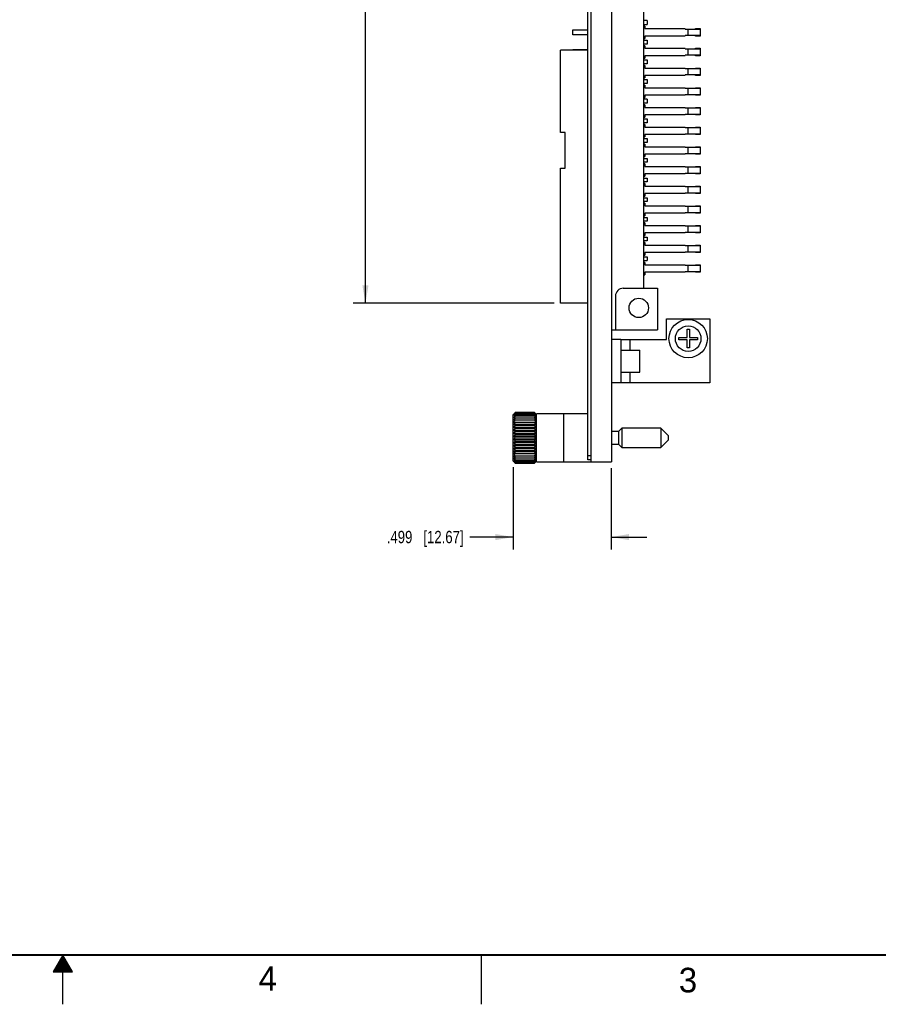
# Model space of a CAD drawing. Header units: inches. Extents: x 0 to 34, y 0 to 22.
# Tile 14 of 23: x 16.6 to 25.3, y 0 to 10. Entities that reach past the tile are written whole.
import ezdxf

# ---------------------------------------------------------------- set-up
doc = ezdxf.new("R2010")
doc.units = ezdxf.units.IN
doc.header["$LTSCALE"] = 1.87
doc.header["$MEASUREMENT"] = 0
doc.layers.get('0').update_dxf_attribs({"linetype": 'CONTINUOUS'})
doc.layers.add('DIMENSIONS', color=7, linetype='CONTINUOUS')
doc.styles.get("Standard").update_dxf_attribs({"font": 'txt', "width": 0.8})
doc.styles.add('TEXTSTYLE_2', font='txt')
doc.dimstyles.new('DIMSTYLE_1', dxfattribs={"dimtxt": 0.125, "dimasz": 0.18, "dimexe": 0.18, "dimexo": 0.0625, "dimgap": 0.09, "dimtad": 0, "dimtih": 1, "dimtoh": 1, "dimdec": 3, "dimlfac": 0.5, "dimzin": 4, "dimdsep": 46, "dimtxsty": 'STANDARD', "dimblk": '_FILLED', "dimblk1": '_FILLED', "dimblk2": '_FILLED', "dimcen": 0.09, "dimadec": 0, "dimazin": 0, "dimtp": 0.01, "dimtm": 0.01, "dimtfac": 1, "dimtdec": 3, "dimtofl": 0, "dimtmove": 0, "dimatfit": 3, "dimldrblk": '_FILLED', "dimfxl": 1, "dimtolj": 1, "dimtzin": 4, "dimarcsym": 0})

# ---------------------------------------------------------------- blocks, each defined once
blk = doc.blocks.new('_FILLED')
at = {"color": 0, "linetype": 'BYBLOCK'}
blk.add_solid([(0, 0), (-1, 0.174), (-1, -0.174)], dxfattribs=at)
blk = doc.blocks.new('*D2')
at = {"layer": 'DIMENSIONS', "color": 2, "linetype": 'CONTINUOUS'}
for p, q in [((21.991, 14.025), (19.948, 14.025)), ((20.073, 14.025), (20.073, 10.937)), ((20.073, 7.125), (20.073, 10.687)), ((21.991, 7.125), (19.948, 7.125))]:
    blk.add_line(p, q, dxfattribs=at)
at = {"layer": 'DIMENSIONS', "color": 2, "linetype": 'CONTINUOUS', "xscale": 0.18, "yscale": 0.18, "zscale": 0.18}
for p, rotation in [((20.073, 14.025), 90), ((20.073, 7.125), 270.0000089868)]:
    blk.add_blockref('_FILLED', p, dxfattribs=dict(at, rotation=rotation))
at = {"layer": 'DIMENSIONS', "color": 2, "linetype": 'CONTINUOUS', "insert": (20.073, 10.875), "char_height": 0.125, "width": 1.325, "attachment_point": 2, "line_spacing_factor": 0.9}
blk.add_mtext('3.450{\\Ftxt.shx;\\W1.000000;\\H0.125000; }[87.64]', dxfattribs=at)
blk = doc.blocks.new('*D29')
at = {"layer": 'DIMENSIONS', "color": 2, "linetype": 'CONTINUOUS'}
for p, q in [((21.573, 5.456), (21.573, 4.622)), ((22.57, 5.448), (22.57, 4.622)), ((21.573, 4.747), (21.132, 4.747)), ((22.57, 4.747), (22.93, 4.747))]:
    blk.add_line(p, q, dxfattribs=at)
at = {"layer": 'DIMENSIONS', "color": 2, "linetype": 'CONTINUOUS', "xscale": 0.18, "yscale": 0.18, "zscale": 0.18}
blk.add_blockref('_FILLED', (21.573, 4.747), dxfattribs=at)
at = {"layer": 'DIMENSIONS', "color": 2, "linetype": 'CONTINUOUS', "xscale": 0.18, "yscale": 0.18, "zscale": 0.18, "rotation": 180}
blk.add_blockref('_FILLED', (22.57, 4.747), dxfattribs=at)
at = {"layer": 'DIMENSIONS', "color": 2, "linetype": 'CONTINUOUS', "insert": (21.07, 4.81), "char_height": 0.125, "width": 1.225, "attachment_point": 3, "line_spacing_factor": 0.9}
blk.add_mtext('.499{\\Ftxt.shx;\\W1.000000;\\H0.125000; }[12.67]', dxfattribs=at)

msp = doc.modelspace()

# ---------------------------------------------------------------- linework, layer by layer
at = {"color": 7, "linetype": 'CONTINUOUS'}
for p, q in [((22.3305, 5.531), (22.3305, 15.619)), ((22.3605, 15.639), (22.3605, 5.511)), ((22.5705, 15.639), (22.5705, 5.511)), ((22.8957, 13.8758), (22.8957, 7.2742)), ((22.9351, 9.9947), (22.8957, 9.9947)), ((22.8957, 9.9553), (22.9351, 9.9553)), ((22.9115, 9.938), (22.8957, 9.938)), ((22.9115, 9.938), (22.9115, 9.9124)), ((22.9115, 9.9124), (23.317, 9.9124)), ((22.9351, 9.9947), (22.9351, 9.9553)), ((23.3209, 9.9084), (23.317, 9.9124)), ((23.3209, 9.9084), (23.4721, 9.9084)), ((23.3461, 9.9084), (23.3461, 9.8415)), ((23.4248, 9.9084), (23.4248, 9.9124)), ((23.4248, 9.9124), (23.4721, 9.9124)), ((23.4721, 9.9124), (23.4721, 9.8376)), ((22.1792, 9.8482), (22.1792, 9.9017)), ((22.1792, 9.9017), (22.3305, 9.9017)), ((22.3305, 9.8482), (22.1792, 9.8482)), ((22.8957, 9.812), (22.9115, 9.812)), ((22.9115, 9.8376), (22.9115, 9.812)), ((23.317, 9.8376), (22.9115, 9.8376)), ((23.317, 9.8376), (23.3209, 9.8415)), ((23.4721, 9.8415), (23.3209, 9.8415)), ((23.4248, 9.8376), (23.4248, 9.8415)), ((23.4721, 9.8376), (23.4248, 9.8376)), ((22.8957, 9.7947), (22.9351, 9.7947)), ((22.9351, 9.7553), (22.8957, 9.7553)), ((22.9115, 9.738), (22.8957, 9.738)), ((22.9115, 9.738), (22.9115, 9.7124)), ((22.9115, 9.7124), (23.317, 9.7124)), ((22.9351, 9.7947), (22.9351, 9.7553)), ((23.3209, 9.7084), (23.317, 9.7124)), ((23.3209, 9.7084), (23.4721, 9.7084)), ((23.3461, 9.7084), (23.3461, 9.6415)), ((23.4248, 9.7084), (23.4248, 9.7124)), ((23.4248, 9.7124), (23.4721, 9.7124)), ((23.4721, 9.7124), (23.4721, 9.6376)), ((22.0532, 8.8561), (22.0532, 9.6939)), ((22.3305, 9.6939), (22.0532, 9.6939)), ((22.1792, 9.6939), (22.1792, 9.7017)), ((22.1792, 9.7017), (22.3305, 9.7017)), ((22.8957, 9.612), (22.9115, 9.612)), ((22.9115, 9.6376), (22.9115, 9.612)), ((23.317, 9.6376), (22.9115, 9.6376)), ((23.317, 9.6376), (23.3209, 9.6415)), ((23.4721, 9.6415), (23.3209, 9.6415)), ((23.4248, 9.6376), (23.4248, 9.6415)), ((23.4721, 9.6376), (23.4248, 9.6376)), ((22.8957, 9.5947), (22.9351, 9.5947)), ((22.9351, 9.5553), (22.8957, 9.5553)), ((22.9115, 9.538), (22.8957, 9.538)), ((22.9115, 9.538), (22.9115, 9.5124)), ((22.9115, 9.5124), (23.317, 9.5124)), ((22.9351, 9.5947), (22.9351, 9.5553)), ((23.3209, 9.5084), (23.317, 9.5124)), ((23.3209, 9.5084), (23.4721, 9.5084)), ((23.3461, 9.5084), (23.3461, 9.4415)), ((23.4248, 9.5084), (23.4248, 9.5124)), ((23.4248, 9.5124), (23.4721, 9.5124)), ((23.4721, 9.5124), (23.4721, 9.4376)), ((22.8957, 9.412), (22.9115, 9.412)), ((22.9115, 9.4376), (22.9115, 9.412)), ((23.317, 9.4376), (22.9115, 9.4376)), ((23.317, 9.4376), (23.3209, 9.4415)), ((23.4721, 9.4415), (23.3209, 9.4415)), ((23.4248, 9.4376), (23.4248, 9.4415)), ((23.4721, 9.4376), (23.4248, 9.4376)), ((22.8957, 9.3947), (22.9351, 9.3947)), ((22.9351, 9.3553), (22.8957, 9.3553)), ((22.9115, 9.338), (22.8957, 9.338)), ((22.9115, 9.338), (22.9115, 9.3124)), ((22.9115, 9.3124), (23.317, 9.3124)), ((22.9351, 9.3947), (22.9351, 9.3553)), ((23.3209, 9.3084), (23.317, 9.3124)), ((23.3209, 9.3084), (23.4721, 9.3084)), ((23.3461, 9.3084), (23.3461, 9.2415)), ((23.4248, 9.3084), (23.4248, 9.3124)), ((23.4248, 9.3124), (23.4721, 9.3124)), ((23.4721, 9.3124), (23.4721, 9.2376)), ((22.8957, 9.212), (22.9115, 9.212)), ((22.9115, 9.2376), (22.9115, 9.212)), ((23.317, 9.2376), (22.9115, 9.2376)), ((23.317, 9.2376), (23.3209, 9.2415)), ((23.4721, 9.2415), (23.3209, 9.2415)), ((23.4248, 9.2376), (23.4248, 9.2415)), ((23.4721, 9.2376), (23.4248, 9.2376)), ((22.9351, 9.1947), (22.8957, 9.1947)), ((22.9351, 9.1553), (22.8957, 9.1553)), ((22.9115, 9.138), (22.8957, 9.138)), ((22.9115, 9.138), (22.9115, 9.1124)), ((22.9115, 9.1124), (23.317, 9.1124)), ((22.9351, 9.1947), (22.9351, 9.1553)), ((23.3209, 9.1084), (23.317, 9.1124)), ((23.3209, 9.1084), (23.4721, 9.1084)), ((23.3461, 9.1084), (23.3461, 9.0415)), ((23.4248, 9.1084), (23.4248, 9.1124)), ((23.4248, 9.1124), (23.4721, 9.1124)), ((23.4721, 9.1124), (23.4721, 9.0376)), ((22.8957, 9.012), (22.9115, 9.012)), ((22.9115, 9.0376), (22.9115, 9.012)), ((23.317, 9.0376), (22.9115, 9.0376)), ((23.317, 9.0376), (23.3209, 9.0415)), ((23.4721, 9.0415), (23.3209, 9.0415)), ((23.4248, 9.0376), (23.4248, 9.0415)), ((23.4721, 9.0376), (23.4248, 9.0376)), ((22.8957, 8.9947), (22.9351, 8.9947)), ((22.9351, 8.9553), (22.8957, 8.9553)), ((22.9115, 8.938), (22.8957, 8.938)), ((22.9115, 8.938), (22.9115, 8.9124)), ((22.9115, 8.9124), (23.317, 8.9124)), ((22.9351, 8.9947), (22.9351, 8.9553)), ((23.3209, 8.9084), (23.317, 8.9124)), ((23.3209, 8.9084), (23.4721, 8.9084)), ((23.3461, 8.9084), (23.3461, 8.8415)), ((23.4248, 8.9084), (23.4248, 8.9124)), ((23.4248, 8.9124), (23.4721, 8.9124)), ((23.4721, 8.9124), (23.4721, 8.8376)), ((22.1004, 8.8561), (22.0532, 8.8561)), ((22.1004, 8.4939), (22.1004, 8.8561)), ((22.8957, 8.812), (22.9115, 8.812)), ((22.9115, 8.8376), (22.9115, 8.812)), ((23.317, 8.8376), (22.9115, 8.8376)), ((23.317, 8.8376), (23.3209, 8.8415)), ((23.4721, 8.8415), (23.3209, 8.8415)), ((23.4248, 8.8376), (23.4248, 8.8415)), ((23.4721, 8.8376), (23.4248, 8.8376)), ((22.8957, 8.7947), (22.9351, 8.7947)), ((22.9351, 8.7553), (22.8957, 8.7553)), ((22.9115, 8.738), (22.8957, 8.738)), ((22.9115, 8.738), (22.9115, 8.7124)), ((22.9115, 8.7124), (23.317, 8.7124)), ((22.9351, 8.7947), (22.9351, 8.7553)), ((23.3209, 8.7084), (23.317, 8.7124)), ((23.3209, 8.7084), (23.4721, 8.7084)), ((23.3461, 8.7084), (23.3461, 8.6415)), ((23.4248, 8.7084), (23.4248, 8.7124)), ((23.4248, 8.7124), (23.4721, 8.7124)), ((23.4721, 8.7124), (23.4721, 8.6376)), ((22.8957, 8.612), (22.9115, 8.612)), ((22.9115, 8.6376), (22.9115, 8.612)), ((23.317, 8.6376), (22.9115, 8.6376)), ((23.317, 8.6376), (23.3209, 8.6415)), ((23.4721, 8.6415), (23.3209, 8.6415)), ((23.4248, 8.6376), (23.4248, 8.6415)), ((23.4721, 8.6376), (23.4248, 8.6376)), ((22.8957, 8.5947), (22.9351, 8.5947)), ((22.9351, 8.5553), (22.8957, 8.5553)), ((22.9115, 8.538), (22.8957, 8.538)), ((22.9115, 8.538), (22.9115, 8.5124)), ((22.9115, 8.5124), (23.317, 8.5124)), ((22.9351, 8.5947), (22.9351, 8.5553)), ((23.3209, 8.5084), (23.317, 8.5124)), ((23.3209, 8.5084), (23.4721, 8.5084)), ((23.3461, 8.5084), (23.3461, 8.4415)), ((23.4248, 8.5084), (23.4248, 8.5124)), ((23.4248, 8.5124), (23.4721, 8.5124)), ((23.4721, 8.5124), (23.4721, 8.4376)), ((22.0532, 7.1246), (22.0532, 8.4939)), ((22.0532, 8.4939), (22.1004, 8.4939)), ((22.8957, 8.412), (22.9115, 8.412)), ((22.9115, 8.4376), (22.9115, 8.412)), ((23.317, 8.4376), (22.9115, 8.4376)), ((23.317, 8.4376), (23.3209, 8.4415)), ((23.4721, 8.4415), (23.3209, 8.4415)), ((23.4248, 8.4376), (23.4248, 8.4415)), ((23.4721, 8.4376), (23.4248, 8.4376)), ((22.8957, 8.3947), (22.9351, 8.3947)), ((22.9351, 8.3553), (22.8957, 8.3553)), ((22.9115, 8.338), (22.8957, 8.338)), ((22.9115, 8.338), (22.9115, 8.3124)), ((22.9115, 8.3124), (23.317, 8.3124)), ((22.9351, 8.3947), (22.9351, 8.3553)), ((23.3209, 8.3084), (23.317, 8.3124)), ((23.3209, 8.3084), (23.4721, 8.3084)), ((23.3461, 8.3084), (23.3461, 8.2415)), ((23.4248, 8.3084), (23.4248, 8.3124)), ((23.4248, 8.3124), (23.4721, 8.3124)), ((23.4721, 8.3124), (23.4721, 8.2376)), ((22.8957, 8.212), (22.9115, 8.212)), ((22.9115, 8.2376), (22.9115, 8.212)), ((23.317, 8.2376), (22.9115, 8.2376)), ((23.317, 8.2376), (23.3209, 8.2415)), ((23.4721, 8.2415), (23.3209, 8.2415)), ((23.4248, 8.2376), (23.4248, 8.2415)), ((23.4721, 8.2376), (23.4248, 8.2376)), ((22.8957, 8.1947), (22.9351, 8.1947)), ((22.9351, 8.1553), (22.8957, 8.1553)), ((22.9115, 8.138), (22.8957, 8.138)), ((22.9115, 8.138), (22.9115, 8.1124)), ((22.9115, 8.1124), (23.317, 8.1124)), ((22.9351, 8.1947), (22.9351, 8.1553)), ((23.3209, 8.1084), (23.317, 8.1124)), ((23.3209, 8.1084), (23.4721, 8.1084)), ((23.3461, 8.1084), (23.3461, 8.0415)), ((23.4248, 8.1084), (23.4248, 8.1124)), ((23.4248, 8.1124), (23.4721, 8.1124)), ((23.4721, 8.1124), (23.4721, 8.0376)), ((22.8957, 8.012), (22.9115, 8.012)), ((22.9115, 8.0376), (22.9115, 8.012)), ((23.317, 8.0376), (22.9115, 8.0376)), ((23.317, 8.0376), (23.3209, 8.0415)), ((23.4721, 8.0415), (23.3209, 8.0415)), ((23.4248, 8.0376), (23.4248, 8.0415)), ((23.4721, 8.0376), (23.4248, 8.0376)), ((22.8957, 7.9947), (22.9351, 7.9947)), ((22.9351, 7.9553), (22.8957, 7.9553)), ((22.9115, 7.938), (22.8957, 7.938)), ((22.9115, 7.938), (22.9115, 7.9124)), ((22.9115, 7.9124), (23.317, 7.9124)), ((22.9351, 7.9947), (22.9351, 7.9553)), ((23.3209, 7.9084), (23.317, 7.9124)), ((23.3209, 7.9084), (23.4721, 7.9084)), ((23.3461, 7.9084), (23.3461, 7.8415)), ((23.4248, 7.9084), (23.4248, 7.9124)), ((23.4248, 7.9124), (23.4721, 7.9124)), ((23.4721, 7.9124), (23.4721, 7.8376)), ((22.8957, 7.812), (22.9115, 7.812)), ((22.9115, 7.8376), (22.9115, 7.812)), ((23.317, 7.8376), (22.9115, 7.8376)), ((23.317, 7.8376), (23.3209, 7.8415)), ((23.4721, 7.8415), (23.3209, 7.8415)), ((23.4248, 7.8376), (23.4248, 7.8415)), ((23.4721, 7.8376), (23.4248, 7.8376)), ((22.8957, 7.7947), (22.9351, 7.7947)), ((22.9351, 7.7553), (22.8957, 7.7553)), ((22.9115, 7.738), (22.8957, 7.738)), ((22.9115, 7.738), (22.9115, 7.7124)), ((22.9115, 7.7124), (23.317, 7.7124)), ((22.9351, 7.7947), (22.9351, 7.7553)), ((23.3209, 7.7084), (23.317, 7.7124)), ((23.3209, 7.7084), (23.4721, 7.7084)), ((23.3461, 7.7084), (23.3461, 7.6415)), ((23.4248, 7.7084), (23.4248, 7.7124)), ((23.4248, 7.7124), (23.4721, 7.7124)), ((23.4721, 7.7124), (23.4721, 7.6376)), ((22.8957, 7.612), (22.9115, 7.612)), ((22.9115, 7.6376), (22.9115, 7.612)), ((23.317, 7.6376), (22.9115, 7.6376)), ((23.317, 7.6376), (23.3209, 7.6415)), ((23.4721, 7.6415), (23.3209, 7.6415)), ((23.4248, 7.6376), (23.4248, 7.6415)), ((23.4721, 7.6376), (23.4248, 7.6376)), ((22.8957, 7.5947), (22.9351, 7.5947)), ((22.8957, 7.5553), (22.9351, 7.5553)), ((22.9115, 7.538), (22.8957, 7.538)), ((22.9115, 7.538), (22.9115, 7.5124)), ((22.9115, 7.5124), (23.317, 7.5124)), ((22.9351, 7.5947), (22.9351, 7.5553)), ((23.3209, 7.5084), (23.317, 7.5124)), ((23.3209, 7.5084), (23.4721, 7.5084)), ((23.3461, 7.5084), (23.3461, 7.4415)), ((23.4248, 7.5084), (23.4248, 7.5124)), ((23.4248, 7.5124), (23.4721, 7.5124)), ((23.4721, 7.5124), (23.4721, 7.4376)), ((22.8957, 7.412), (22.9115, 7.412)), ((22.9115, 7.4376), (22.9115, 7.412)), ((23.317, 7.4376), (22.9115, 7.4376)), ((23.317, 7.4376), (23.3209, 7.4415)), ((23.4721, 7.4415), (23.3209, 7.4415)), ((23.4248, 7.4376), (23.4248, 7.4415)), ((23.4721, 7.4376), (23.4248, 7.4376)), ((22.691, 7.2742), (23.0374, 7.2742)), ((23.0374, 7.2742), (23.0374, 6.8529)), ((22.3305, 7.1246), (22.0532, 7.1246)), ((22.6122, 7.1954), (22.6122, 6.8529)), ((22.5705, 6.8529), (23.0374, 6.8529)), ((23.3387, 6.7748), (23.3387, 6.8575)), ((23.3387, 6.8575), (23.3623, 6.8575)), ((23.3623, 6.8575), (23.3623, 6.7748)), ((22.6665, 6.753), (22.5705, 6.753)), ((23.256, 6.7512), (23.256, 6.7748)), ((23.256, 6.7748), (23.3387, 6.7748)), ((23.3387, 6.7512), (23.256, 6.7512)), ((23.3387, 6.6685), (23.3387, 6.7512)), ((23.3623, 6.7748), (23.445, 6.7748)), ((23.3623, 6.7512), (23.3623, 6.6685)), ((23.445, 6.7512), (23.3623, 6.7512)), ((23.445, 6.7748), (23.445, 6.7512)), ((22.6665, 6.645), (22.8605, 6.645)), ((22.8605, 6.421), (22.8605, 6.645)), ((23.3623, 6.6685), (23.3387, 6.6685)), ((22.6665, 6.421), (22.8605, 6.421)), ((22.6665, 6.313), (22.5705, 6.313)), ((21.5942, 6.0125), (21.593, 6.0113)), ((21.7876, 6.0125), (21.5942, 6.0125)), ((21.5942, 6.0102), (21.7876, 6.0102)), ((21.5942, 6.0037), (21.7876, 6.0037)), ((21.7887, 6.0114), (21.7876, 6.0125)), ((21.7887, 6.0113), (21.7876, 6.0125)), ((21.5786, 5.9969), (21.5729, 5.9912)), ((21.5729, 5.5188), (21.5729, 5.9912)), ((21.5788, 5.937), (21.803, 5.937)), ((21.5788, 5.9146), (21.803, 5.9146)), ((21.5942, 5.9929), (21.7876, 5.9929)), ((21.5942, 5.978), (21.7876, 5.978)), ((21.5942, 5.9592), (21.7876, 5.9592)), ((21.5942, 5.9117), (21.7876, 5.9117)), ((21.8085, 5.9916), (21.8032, 5.9969)), ((21.8085, 5.51), (21.8085, 6)), ((22.3305, 6), (21.8085, 6)), ((21.5788, 5.8895), (21.803, 5.8895)), ((21.5788, 5.8621), (21.803, 5.8621)), ((21.5788, 5.8328), (21.803, 5.8328)), ((21.5788, 5.8022), (21.803, 5.8022)), ((21.5942, 5.8837), (21.7876, 5.8837)), ((21.5942, 5.8535), (21.7876, 5.8535)), ((21.5942, 5.8216), (21.7876, 5.8216)), ((22.6428, 5.8203), (22.5705, 5.8203)), ((22.675, 5.8526), (22.6428, 5.8203)), ((22.6428, 5.8203), (22.6428, 5.6896)), ((22.675, 5.8526), (22.675, 5.6573)), ((23.0727, 5.8526), (22.675, 5.8526)), ((23.1475, 5.7778), (23.0727, 5.8526)), ((23.0727, 5.8526), (23.0727, 5.6573)), ((21.5788, 5.7708), (21.803, 5.7708)), ((21.5788, 5.7391), (21.803, 5.7391)), ((21.5788, 5.7077), (21.803, 5.7077)), ((21.5942, 5.7886), (21.7876, 5.7886)), ((21.5942, 5.755), (21.7876, 5.755)), ((21.5942, 5.7214), (21.7876, 5.7214)), ((23.0727, 5.6573), (23.1475, 5.7321)), ((23.1475, 5.7778), (23.1475, 5.7321)), ((21.5788, 5.6771), (21.803, 5.6771)), ((21.5788, 5.6479), (21.803, 5.6479)), ((21.5788, 5.6204), (21.803, 5.6204)), ((21.5942, 5.6883), (21.7876, 5.6883)), ((21.5942, 5.6564), (21.7876, 5.6564)), ((21.5942, 5.6262), (21.7876, 5.6262)), ((22.5705, 5.6896), (22.6428, 5.6896)), ((22.6428, 5.6896), (22.675, 5.6573)), ((22.675, 5.6573), (23.0727, 5.6573)), ((21.5729, 5.5188), (21.5786, 5.5131)), ((21.5788, 5.5953), (21.803, 5.5953)), ((21.5788, 5.5729), (21.803, 5.5729)), ((21.5942, 5.5982), (21.7876, 5.5982)), ((21.5942, 5.5507), (21.7876, 5.5507)), ((21.5942, 5.532), (21.7876, 5.532)), ((21.5942, 5.5171), (21.7876, 5.5171)), ((21.5942, 5.5063), (21.7876, 5.5063)), ((21.8032, 5.5131), (21.8085, 5.5183)), ((21.8085, 5.51), (22.3605, 5.51)), ((22.3605, 5.571), (22.3305, 5.571)), ((22.3605, 5.531), (22.3305, 5.531)), ((22.3605, 5.511), (22.5705, 5.511)), ((21.593, 5.4986), (21.5942, 5.4975)), ((21.5931, 5.4986), (21.5942, 5.4975)), ((21.5942, 5.4997), (21.7876, 5.4997)), ((21.5942, 5.4975), (21.7876, 5.4975)), ((21.7876, 5.4975), (21.7887, 5.4986))]:
    msp.add_line(p, q, dxfattribs=at)
at = {"color": 3, "linetype": 'CONTINUOUS'}
for p, q in [((23.1305, 6.753), (23.1305, 6.963)), ((23.1305, 6.963), (23.5705, 6.963)), ((23.5705, 6.963), (23.5705, 6.313)), ((22.6665, 6.753), (22.6665, 6.313)), ((22.6665, 6.753), (23.1305, 6.753)), ((22.7625, 6.645), (22.7625, 6.753)), ((22.7625, 6.313), (22.7625, 6.421)), ((23.5705, 6.313), (22.6665, 6.313)), ((22.0885, 5.51), (22.0885, 6))]:
    msp.add_line(p, q, dxfattribs=at)
at = {"color": 2, "linetype": 'CONTINUOUS'}
for p, q in [((17, 0.5), (16.902, 0.3303)), ((16.9481, 0.41), (17.052, 0.41)), ((16.9538, 0.42), (17.0462, 0.42)), ((16.9596, 0.43), (17.0404, 0.43)), ((16.9654, 0.44), (17.0347, 0.44)), ((16.9712, 0.45), (17.0289, 0.45)), ((16.9769, 0.46), (17.0231, 0.46)), ((16.9827, 0.47), (17.0173, 0.47)), ((16.9885, 0.48), (17.0116, 0.48)), ((16.9942, 0.49), (17.0058, 0.49)), ((17.098, 0.3303), (17, 0.5)), ((17, 0), (17, 0.5)), ((21.25, 0), (21.25, 0.5)), ((16.902, 0.3303), (17.098, 0.3303)), ((16.9076, 0.34), (17.0924, 0.34)), ((16.9134, 0.35), (17.0866, 0.35)), ((16.9192, 0.36), (17.0808, 0.36)), ((16.925, 0.37), (17.0751, 0.37)), ((16.9307, 0.38), (17.0693, 0.38)), ((16.9365, 0.39), (17.0635, 0.39)), ((16.9423, 0.4), (17.0578, 0.4))]:
    msp.add_line(p, q, dxfattribs=at)
at = {"color": 7, "linetype": 'CONTINUOUS', "const_width": 0.02}
msp.add_lwpolyline([(0.5, 0.5), (33.5, 0.5)], dxfattribs=at)
at = {"color": 7, "linetype": 'CONTINUOUS'}
for centre, radius in [((22.8485, 7.075), 0.0984), ((23.3505, 6.763), 0.1949), ((23.3505, 6.763), 0.1299)]:
    msp.add_circle(centre, radius, dxfattribs=at)
for centre, radius, start, end in [((22.691, 7.1954), 0.0787, 90, 180), ((22.044, 5.562), 0.6366, 135.10109, 136.94328), ((22.1109, 5.5493), 0.6925, 138.26482, 140.20603), ((21.9714, 5.571), 0.579, 130.6565, 132.68607), ((22.1682, 5.5346), 0.7413, 140.74459, 142.65516), ((21.9155, 5.5481), 0.5575, 125.19348, 127.14378), ((21.2904, 5.5661), 0.6668, 39.75646, 41.77269), ((21.3937, 5.5522), 0.6042, 47.35623, 49.3012), ((21.2345, 5.5511), 0.7147, 37.30938, 39.29087), ((21.4509, 5.527), 0.5837, 52.8999, 54.76283), ((21.3561, 5.5797), 0.6112, 43.01852, 44.93733), ((22.2056, 5.5241), 0.7705, 142.53004, 144.44481), ((21.8675, 5.4864), 0.5755, 118.35401, 120.10182), ((21.8306, 5.33), 0.6898, 110.04732, 111.40786), ((22.2429, 5.5023), 0.8044, 143.75449, 145.64274), ((21.8075, 4.8), 1.1787, 100.42549, 101.18357), ((22.2663, 5.4791), 0.826, 144.46446, 146.33581), ((22.2743, 5.4554), 0.8334, 144.69709, 146.56266), ((21.8075, 7.071), 1.1788, 258.81644, 259.57451), ((22.2663, 5.4316), 0.826, 144.46446, 146.33581), ((21.1761, 5.5241), 0.7705, 35.55519, 37.46996), ((21.5, 5.4608), 0.6048, 59.94052, 61.60365), ((21.1389, 5.5023), 0.8044, 34.35726, 36.24551), ((21.5377, 5.2944), 0.7278, 68.62765, 69.91717), ((21.5614, 4.7324), 1.2476, 78.83734, 79.5536), ((21.1154, 5.4791), 0.826, 33.66419, 35.53554), ((21.1075, 5.4554), 0.8334, 33.43734, 35.30291), ((21.5614, 7.1386), 1.2476, 280.4464, 281.16266), ((21.1154, 5.4316), 0.826, 33.66419, 35.53554), ((21.8306, 6.5317), 0.6898, 248.59216, 249.95267), ((22.2429, 5.4081), 0.8044, 143.75449, 145.64274), ((21.8675, 6.36), 0.5755, 239.89821, 241.64596), ((22.2056, 5.3848), 0.7705, 142.53004, 144.44481), ((21.9155, 6.2772), 0.5575, 232.85626, 234.80647), ((22.1682, 5.3525), 0.7413, 140.74463, 142.65513), ((21.9714, 6.2279), 0.579, 227.31399, 229.34344), ((21.5377, 6.5672), 0.7278, 290.08282, 291.37235), ((21.1389, 5.4081), 0.8044, 34.35726, 36.24551), ((21.5, 6.3855), 0.6048, 298.39633, 300.0595), ((21.1761, 5.3848), 0.7705, 35.55519, 37.46996), ((21.4509, 6.2983), 0.5836, 305.23714, 307.10012), ((21.2345, 5.369), 0.7147, 37.30932, 39.29093), ((21.3937, 6.2466), 0.6042, 310.69876, 312.64381), ((22.111, 5.3276), 0.6925, 138.26486, 140.20599), ((22.0314, 6.1932), 0.6191, 223.02656, 225.06591), ((22.0495, 5.2992), 0.6443, 134.97393, 136.9336), ((22.0914, 6.1655), 0.6667, 219.75639, 221.77276), ((21.9881, 5.2633), 0.6042, 130.69876, 132.64381), ((22.1473, 6.1409), 0.7147, 217.30932, 219.29093), ((21.2904, 5.3444), 0.6667, 39.75639, 41.77276), ((21.3323, 6.2107), 0.6443, 314.97393, 316.9336), ((21.3504, 5.3167), 0.6191, 43.02656, 45.06591), ((21.2708, 6.1824), 0.6925, 318.26486, 320.20599), ((21.4104, 5.2821), 0.579, 47.31399, 49.34344), ((21.2136, 6.1574), 0.7413, 320.74463, 322.65513), ((21.9309, 5.2116), 0.5836, 125.23714, 127.10012), ((22.2056, 6.1251), 0.7705, 215.55519, 217.46996), ((21.8818, 5.1244), 0.6048, 118.39633, 120.0595), ((22.2429, 6.1018), 0.8044, 214.35726, 216.24551), ((21.8441, 4.9427), 0.7278, 110.08282, 111.37235), ((22.2663, 6.0783), 0.826, 213.66419, 215.53554), ((21.4663, 5.2327), 0.5575, 52.85626, 54.80647), ((21.1761, 6.1251), 0.7705, 322.53004, 324.44481), ((21.5143, 5.15), 0.5755, 59.89821, 61.64596), ((21.1389, 6.1018), 0.8044, 323.75449, 325.64274), ((21.5512, 4.9782), 0.6898, 68.59216, 69.95267), ((21.1154, 6.0783), 0.826, 324.46446, 326.33581), ((21.8204, 4.3713), 1.2476, 100.4464, 101.16266), ((22.2743, 6.0546), 0.8334, 213.43734, 215.30291), ((22.2663, 6.0308), 0.826, 213.66419, 215.53554), ((21.8204, 6.7776), 1.2476, 258.83734, 259.5536), ((22.2429, 6.0076), 0.8044, 214.35726, 216.24551), ((22.2056, 5.9858), 0.7705, 215.55519, 217.46996), ((21.8441, 6.2155), 0.7278, 248.62765, 249.91717), ((22.1473, 5.9589), 0.7147, 217.30938, 219.29087), ((21.8818, 6.0491), 0.6048, 239.94052, 241.60365), ((22.0914, 5.9439), 0.6668, 219.75646, 221.77269), ((21.9309, 5.983), 0.5837, 232.8999, 234.76283), ((22.028, 5.9325), 0.6143, 223.02335, 224.93228), ((21.9881, 5.9578), 0.6042, 227.35623, 229.3012), ((21.5743, 4.4389), 1.1788, 78.81644, 79.57451), ((21.1075, 6.0546), 0.8334, 324.69709, 326.56266), ((21.1154, 6.0308), 0.826, 324.46446, 326.33581), ((21.5743, 6.71), 1.1787, 280.42549, 281.18357), ((21.1389, 6.0076), 0.8044, 323.75449, 325.64274), ((21.1761, 5.9858), 0.7705, 322.53004, 324.44481), ((21.5512, 6.18), 0.6898, 290.04732, 291.40786), ((21.2136, 5.9753), 0.7413, 320.74459, 322.65516), ((21.5143, 6.0235), 0.5755, 298.35401, 300.10182), ((21.2709, 5.9607), 0.6925, 318.26482, 320.20603), ((21.4663, 5.9619), 0.5575, 305.19348, 307.14378), ((21.4104, 5.9389), 0.579, 310.6565, 312.68607), ((21.3378, 5.9479), 0.6366, 315.10109, 316.94328)]:
    msp.add_arc(centre, radius, start, end, dxfattribs=at)

# ---------------------------------------------------------------- texts
at = {"color": 2, "linetype": 'CONTINUOUS', "char_height": 0.25, "width": 0.25, "attachment_point": 1, "line_spacing_factor": 0.9, "style": 'TEXTSTYLE_2'}
for s, insert in [('4', (18.9884, 0.3869)), ('3', (23.2555, 0.371))]:
    msp.add_mtext(s, dxfattribs=dict(at, insert=insert))

# ---------------------------------------------------------------- dimensions: what is measured, and where the dimension line sits
at = {"layer": 'DIMENSIONS', "color": 2, "linetype": 'CONTINUOUS'}
for base, p1, p2, angle, picture, middle in [((20.0729, 7.1246), (21.9907, 14.0254), (21.9907, 7.1246), 270, '*D2', (19.9229, 10.8124)), ((21.5729, 4.7475), (22.5705, 5.4485), (21.5729, 5.4563), 180, '*D29', (20.2072, 4.7475))]:
    dim = msp.add_linear_dim(base=base, p1=p1, p2=p2, angle=angle, dimstyle='DIMSTYLE_1', dxfattribs=at)
    dim.commit()
    dim.dimension.update_dxf_attribs({"geometry": picture, "text_midpoint": middle, "dimtype": 160})

doc.saveas('drawing.dxf')
